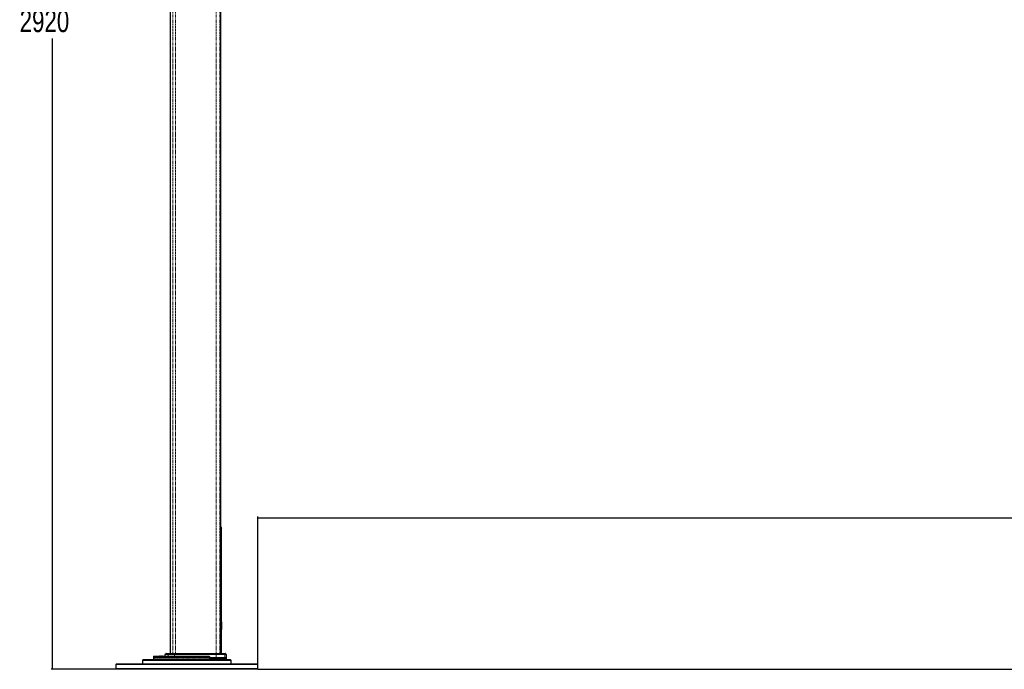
# Paper-space layout 'Surface plate' of a CAD drawing. Header units: millimetres. Extents: x 168 to 9474, y 459 to 8086.
# Tile 1 of 47: x 168 to 2384, y 600 to 2063. Entities that reach past the tile are written whole.
import ezdxf

# ---------------------------------------------------------------- set-up
doc = ezdxf.new("R2010")
doc.units = ezdxf.units.MM
doc.linetypes.add('PHANTOM', pattern=[12.7, 6.35, -1.27, 1.27, -1.27, 1.27, -1.27])
doc.layers.add('COMPONENT_GEOMETRY', color=7, linetype='Continuous')
doc.styles.add('SLDTEXTSTYLE0', font='TXT', dxfattribs={"width": 0.75})
doc.dimstyles.new('SLDDIMSTYLE0', dxfattribs={"dimtxt": 50, "dimasz": 3.302, "dimexe": 0, "dimexo": 0.0625, "dimgap": 12.5, "dimtad": 0, "dimtih": 1, "dimtoh": 1, "dimdec": 0, "dimrnd": 1e-09, "dimzin": 12, "dimdsep": 46, "dimtxsty": 'SLDTEXTSTYLE0', "dimsah": 1, "dimcen": 0.09, "dimadec": 0, "dimazin": 3, "dimtfac": 1, "dimtdec": 0, "dimtofl": 0, "dimtmove": 0, "dimatfit": 3, "dimfxl": 1, "dimfrac": 2, "dimtolj": 1, "dimtzin": 12, "dimarcsym": 0})

# ---------------------------------------------------------------- blocks, each defined once
blk = doc.blocks.new('_D_9')
at = {"layer": 'COMPONENT_GEOMETRY', "color": 7}
for p, q in [((608.7, 3519.5), (238.2, 3519.5)), ((241.4, 3519.5), (241.4, 2099.4)), ((241.4, 599.8), (241.4, 2020)), ((383.9, 599.8), (238.2, 599.8))]:
    blk.add_line(p, q, dxfattribs=at)
for points in [[(241.4, 3519.5), (240.9, 3516.2), (241.9, 3516.2)], [(241.4, 599.8), (241.9, 603.1), (240.9, 603.1)]]:
    blk.add_solid(points, dxfattribs=at)
at = {"layer": 'COMPONENT_GEOMETRY', "color": 7, "insert": (167.5, 2084.5), "char_height": 50, "attachment_point": 1, "style": 'SLDTEXTSTYLE0'}
blk.add_mtext('2920', dxfattribs=at)
blk = doc.blocks.new('_D_10')
at = {"layer": 'COMPONENT_GEOMETRY', "color": 7}
for p, q in [((4495.6, 2782), (4597.3, 2782)), ((4594.1, 2782), (4594.1, 1730.6)), ((4594.1, 599.8), (4594.1, 1651.2)), ((703.4, 599.8), (4597.3, 599.8))]:
    blk.add_line(p, q, dxfattribs=at)
for points in [[(4594.1, 2782), (4593.6, 2778.7), (4594.6, 2778.7)], [(4594.1, 599.8), (4594.6, 603.1), (4593.6, 603.1)]]:
    blk.add_solid(points, dxfattribs=at)
at = {"layer": 'COMPONENT_GEOMETRY', "color": 7, "insert": (4520.2, 1715.7), "char_height": 50, "attachment_point": 1, "style": 'SLDTEXTSTYLE0'}
blk.add_mtext('2182', dxfattribs=at)
blk = doc.blocks.new('_D_11')
at = {"layer": 'COMPONENT_GEOMETRY', "color": 7}
for p, q in [((4494.6, 2781.5), (4494.6, 937.9)), ((703.7, 611.6), (703.7, 944.2)), ((703.7, 941.1), (2525.3, 941.1)), ((4494.6, 941.1), (2673, 941.1))]:
    blk.add_line(p, q, dxfattribs=at)
for points in [[(703.7, 941.1), (707, 940.6), (707, 941.6)], [(4494.6, 941.1), (4491.3, 941.6), (4491.3, 940.6)]]:
    blk.add_solid(points, dxfattribs=at)
at = {"layer": 'COMPONENT_GEOMETRY', "color": 7, "insert": (2525.3, 965.8), "char_height": 50, "attachment_point": 1, "style": 'SLDTEXTSTYLE0'}
blk.add_mtext('3791', dxfattribs=at)

psp = doc.layouts.new('Surface plate')

# ---------------------------------------------------------------- linework, layer by layer
at = {"color": 7, "linetype": 'Continuous', "lineweight": 25}
for p, q in [((506.18, 3509.32), (506.18, 635.32)), ((620.66, 635.32), (620.66, 2744.15)), ((621.68, 706.19), (621.68, 917.65)), ((621.42, 687.37), (621.37, 687.72)), ((621.38, 706.74), (621.38, 705.46)), ((621.48, 692.31), (621.38, 692.31)), ((621.48, 691.66), (621.38, 691.66)), ((621.48, 691.54), (621.38, 691.54)), ((621.38, 687.56), (621.38, 635.32)), ((621.48, 692.31), (621.48, 691.66)), ((621.48, 691.54), (621.48, 691.5)), ((621.53, 691.54), (621.48, 691.54)), ((621.56, 699.48), (621.57, 700.63)), ((621.64, 699.41), (621.56, 699.48)), ((621.58, 699.48), (621.56, 699.48)), ((621.56, 699.08), (621.64, 699.41)), ((621.56, 697.87), (621.56, 699.08)), ((621.58, 699.08), (621.56, 699.08)), ((621.56, 697.37), (621.65, 698.93)), ((621.58, 697.87), (621.56, 697.87)), ((621.58, 696.04), (621.56, 697.37)), ((621.57, 700.63), (621.64, 700.09)), ((621.58, 700.63), (621.57, 700.63)), ((621.64, 700.09), (621.58, 701)), ((621.58, 701), (621.58, 701)), ((621.58, 701), (621.58, 700.63)), ((621.58, 700.63), (621.58, 699.48)), ((621.58, 700.09), (621.64, 700.09)), ((621.58, 699.48), (621.58, 699.43)), ((621.58, 699.41), (621.64, 699.41)), ((621.58, 699.09), (621.58, 699.08)), ((621.58, 699.08), (621.68, 699.08)), ((621.58, 699.08), (621.58, 697.87)), ((621.65, 698.93), (621.58, 698.06)), ((621.58, 698.93), (621.65, 698.93)), ((621.65, 698.56), (621.58, 696.04)), ((621.58, 695.57), (621.65, 698.56)), ((621.58, 697.62), (621.58, 697.37)), ((621.61, 694.23), (621.58, 695.57)), ((621.61, 699.38), (621.68, 699.38)), ((621.64, 692.64), (621.62, 693.77)), ((621.67, 691.66), (621.65, 692.31)), ((621.66, 704.89), (621.68, 705.47)), ((621.68, 704.49), (621.68, 704.54)), ((621.68, 697.93), (621.68, 704.49)), ((621.68, 697.62), (621.68, 696.37)), ((621.68, 696.74), (621.68, 697.62)), ((621.68, 696.37), (621.68, 696.74)), ((621.68, 689.82), (621.68, 691.57)), ((621.68, 691.57), (621.68, 691.54)), ((621.68, 635.32), (621.68, 685.51)), ((445.68, 621.82), (443.68, 619.82)), ((445.68, 621.82), (641.68, 621.82)), ((468.77, 628.36), (468.68, 625.82)), ((468.68, 625.82), (468.68, 622.32)), ((595.12, 625.82), (468.68, 625.82)), ((469.77, 629.32), (593.72, 629.32)), ((479.35, 629.6), (479.35, 629.32)), ((479.71, 629.6), (479.71, 629.32)), ((481.38, 629.6), (481.38, 629.32)), ((482.6, 629.57), (482.6, 629.32)), ((484.14, 629.57), (482.6, 629.57)), ((484.11, 629.6), (484.11, 629.57)), ((484.12, 629.6), (484.12, 629.32)), ((484.12, 629.6), (484.12, 629.57)), ((484.12, 629.6), (484.12, 629.57)), ((484.13, 629.6), (484.13, 629.32)), ((484.97, 629.32), (484.97, 629.6)), ((488.07, 629.6), (488.07, 629.32)), ((488.12, 629.57), (488.12, 629.32)), ((488.8, 629.32), (488.8, 629.6)), ((488.8, 629.32), (488.8, 629.57)), ((488.92, 629.57), (488.92, 629.32)), ((488.92, 629.57), (488.92, 629.32)), ((488.99, 629.32), (488.99, 629.6)), ((489.01, 629.57), (489.01, 629.6)), ((489.02, 629.57), (489.02, 629.6)), ((490.76, 629.57), (489.16, 629.57)), ((490.76, 629.57), (490.76, 629.32)), ((494.42, 632.86), (494.3, 629.32)), ((496.22, 635.03), (494.72, 633.53)), ((496.92, 635.32), (503.87, 635.32)), ((503.87, 635.32), (516.44, 635.32)), ((516.44, 635.32), (609.75, 635.32)), ((595.12, 625.82), (595.09, 628.36)), ((595.12, 622.82), (595.12, 625.82)), ((609.72, 625.82), (595.12, 625.82)), ((609.72, 622.82), (595.12, 622.82)), ((607.73, 622.32), (608.99, 622.7)), ((608.99, 622.7), (608.99, 622.82)), ((629.63, 625.82), (609.72, 625.82)), ((629.63, 622.82), (609.72, 622.82)), ((609.75, 635.32), (626.93, 635.32)), ((610.98, 622.82), (610.98, 621.82)), ((621.68, 621.82), (621.68, 622.82)), ((626.93, 635.32), (630.43, 635.32)), ((633.18, 625.82), (629.63, 625.82)), ((633.18, 622.82), (629.63, 622.82)), ((632.64, 633.53), (631.14, 635.03)), ((633.18, 625.82), (632.93, 632.86)), ((633.18, 622.82), (633.18, 625.82)), ((643.68, 619.82), (641.68, 621.82)), ((385.18, 611.82), (383.68, 610.32)), ((383.68, 610.32), (383.68, 601.32)), ((703.68, 610.32), (383.68, 610.32)), ((383.68, 601.32), (385.18, 599.82)), ((383.68, 601.32), (703.68, 601.32)), ((385.18, 611.82), (702.18, 611.82)), ((702.18, 599.82), (385.18, 599.82)), ((443.68, 619.82), (443.68, 611.82)), ((643.68, 619.82), (443.68, 619.82)), ((643.68, 611.82), (643.68, 619.82)), ((703.68, 610.32), (702.18, 611.82)), ((702.18, 599.82), (703.68, 601.32)), ((703.68, 601.32), (703.68, 610.32))]:
    psp.add_line(p, q, dxfattribs=at)
at = {"color": 8, "linetype": 'PHANTOM', "lineweight": 18}
for p, q in [((512.34, 3509.32), (512.34, 635.32)), ((518.16, 3509.32), (518.16, 635.32)), ((609.87, 3509.32), (609.87, 635.32)), ((617.84, 3509.32), (617.84, 635.32)), ((620.65, 635.32), (620.65, 2744.15)), ((620.66, 917.86), (621.47, 917.86)), ((621.47, 917.86), (621.47, 713.33)), ((621.67, 917.65), (621.47, 917.86)), ((620.66, 713.33), (621.47, 713.33)), ((620.66, 687.56), (621.38, 687.56)), ((621.38, 687.56), (621.38, 687.69)), ((468.68, 622.32), (607.73, 622.32)), ((595.09, 628.36), (468.77, 628.36)), ((484.81, 629.57), (484.81, 629.32)), ((501.59, 632.86), (494.42, 632.86)), ((494.72, 633.53), (501.85, 633.53)), ((503.23, 635.03), (496.22, 635.03)), ((501.59, 632.86), (501.47, 629.32)), ((515.98, 632.86), (501.59, 632.86)), ((503.23, 635.03), (501.85, 633.53)), ((501.85, 633.53), (516.03, 633.53)), ((516.31, 635.03), (503.23, 635.03)), ((515.98, 632.86), (515.95, 629.32)), ((609.72, 632.86), (515.98, 632.86)), ((516.31, 635.03), (516.03, 633.53)), ((516.03, 633.53), (609.72, 633.53)), ((609.74, 635.03), (516.31, 635.03)), ((608.98, 621.82), (608.98, 622.7)), ((609.72, 633.53), (609.74, 635.03)), ((609.72, 633.53), (629.11, 633.53)), ((609.72, 632.86), (609.72, 625.82)), ((629.39, 632.86), (609.72, 632.86)), ((609.72, 622.82), (609.72, 625.82)), ((627.63, 635.03), (609.74, 635.03)), ((611.85, 622.82), (611.85, 621.82)), ((620.51, 621.82), (620.51, 622.82)), ((621.39, 622.82), (621.39, 621.82)), ((629.11, 633.53), (627.63, 635.03)), ((631.14, 635.03), (627.63, 635.03)), ((629.11, 633.53), (632.64, 633.53)), ((629.39, 632.86), (629.63, 625.82)), ((632.93, 632.86), (629.39, 632.86)), ((629.63, 622.82), (629.63, 625.82))]:
    psp.add_line(p, q, dxfattribs=at)
at = {"color": 8, "linetype": 'PHANTOM', "lineweight": 18, "flags": 128}
psp.add_lwpolyline([(516.31, 635.03), (516.32, 635.09), (516.34, 635.15), (516.35, 635.2), (516.37, 635.25), (516.39, 635.28), (516.41, 635.3), (516.42, 635.32), (516.44, 635.32)], dxfattribs=at)
at = {"color": 8, "linetype": 'PHANTOM', "lineweight": 18}
for centre, radius, start, end in [((620.67, 699.11), 6.47, 269.87691, 277.18921), ((619.22, 691.34), 2.31, 308.58415, 358.47511), ((502.63, 632.83), 1.05, 138.08224, 178.54613), ((503.88, 634.44), 0.877, 90.50467, 138.22789), ((519.98, 632.87), 4, 170.54221, 180.20683), ((668.34, 632.87), 58.62, 179.35885, 180.01584), ((613.2, 635.07), 3.45, 175.83178, 180.69733), ((626.93, 634.35), 0.975, 44.39857, 89.9144), ((628.39, 632.82), 1.01, 1.88767, 44.41002)]:
    psp.add_arc(centre, radius, start, end, dxfattribs=at)
at = {"color": 7, "linetype": 'Continuous', "lineweight": 25}
for centre, radius, start, end in [((620.38, 687.56), 1, 7.54775, 74.0335), ((619.18, 689.82), 2.5, 320.11117, 0.03219), ((469.18, 622.32), 0.5, 180, 270), ((469.77, 628.32), 1, 90, 178), ((495.42, 632.82), 1, 135, 178), ((496.92, 634.32), 1, 90, 135), ((630.43, 634.32), 1, 45, 90), ((631.93, 632.82), 1, 2, 45)]:
    psp.add_arc(centre, radius, start, end, dxfattribs=at)
for points, knots in [([(621.66, 917.65), (621.66, 917.84), (621.66, 918.28), (621.53, 918.91), (621.34, 919.5), (621.14, 919.93), (620.96, 920.24), (620.81, 920.48), (620.71, 920.62), (620.66, 920.68), (620.66, 920.68)], [0, 0, 0, 0, 0.1151193, 0.2668633, 0.3976647, 0.5119229, 0.6252924, 0.7718335, 0.9775569, 1, 1, 1, 1]), ([(620.66, 920.46), (620.81, 920.25), (621.35, 919.49), (621.42, 918.54), (621.47, 917.86)], [0, 0, 0, 0, 0.2844085, 1, 1, 1, 1]), ([(621.66, 685.59), (621.66, 685.59), (621.67, 685.58), (621.67, 685.57), (621.67, 685.57), (621.66, 685.64), (621.62, 685.9), (621.53, 686.54), (621.44, 687.16), (621.38, 687.65), (621.37, 687.72)], [0, 0, 0, 0, 0.0020308, 0.0115446, 0.0466435, 0.1651599, 0.4127001, 0.6826796, 0.9529717, 1, 1, 1, 1]), ([(621.53, 691.27), (621.54, 691.17), (621.59, 690.67), (621.66, 689.99), (621.67, 689.88), (621.68, 689.82)], [0, 0, 0, 0, 0.1074284, 0.5476641, 1, 1, 1, 1]), ([(621.58, 701), (621.59, 701.69), (621.61, 703.08), (621.65, 704.3), (621.66, 704.75), (621.66, 704.89)], [0, 0, 0, 0, 0.4088162, 0.81762945, 1, 1, 1, 1]), ([(621.66, 698.21), (621.66, 697.5), (621.64, 696.05), (621.62, 694.84), (621.61, 694.23)], [0, 0, 0, 0, 0.4921251, 1, 1, 1, 1]), ([(621.62, 706.74), (621.63, 706.45), (621.66, 705.87), (621.68, 705.89), (621.68, 706.14), (621.68, 706.19)], [0, 0, 0, 0, 0.4517105, 0.9034289, 1, 1, 1, 1]), ([(621.68, 705.47), (621.67, 705.49), (621.67, 705.53), (621.63, 706.33), (621.62, 706.74)], [0, 0, 0, 0, 0.4994679, 1, 1, 1, 1]), ([(621.62, 693.77), (621.63, 694.45), (621.65, 695.83), (621.66, 697.41), (621.66, 698.21)], [0, 0, 0, 0, 0.4929619, 1, 1, 1, 1]), ([(621.68, 704.54), (621.68, 704.5), (621.67, 704.43), (621.66, 703.85), (621.65, 703), (621.64, 701.94), (621.64, 700.8), (621.64, 699.7), (621.66, 698.77), (621.67, 698.12), (621.68, 697.8), (621.68, 697.89), (621.68, 697.93)], [0, 0, 0, 0, 0.1013164, 0.2026324, 0.303959, 0.4052888, 0.5066036, 0.6079049, 0.7092132, 0.8105391, 0.9118691, 1, 1, 1, 1]), ([(621.67, 697.92), (621.66, 697.02), (621.66, 695.21), (621.65, 693.5), (621.64, 692.64)], [0, 0, 0, 0, 0.4954076, 1, 1, 1, 1]), ([(621.66, 705.95), (621.66, 705.91), (621.66, 705.82), (621.66, 705.66), (621.65, 705.55)], [0, 0, 0, 0, 0.339083, 1, 1, 1, 1]), ([(621.65, 692.31), (621.66, 693.2), (621.67, 695.03), (621.67, 696.94), (621.67, 697.92)], [0, 0, 0, 0, 0.49076365, 1, 1, 1, 1]), ([(621.67, 697.62), (621.67, 696.81), (621.68, 695.17), (621.68, 693.15), (621.67, 691.99), (621.67, 691.66)], [0, 0, 0, 0, 0.4109164, 0.8337494, 1, 1, 1, 1]), ([(621.68, 691.54), (621.68, 692.36), (621.68, 694.01), (621.68, 696.05), (621.67, 697.23), (621.67, 697.62)], [0, 0, 0, 0, 0.3954651, 0.8023983, 1, 1, 1, 1]), ([(621.67, 685.51), (621.67, 685.51), (621.67, 685.52), (621.67, 685.53), (621.67, 685.54), (621.67, 685.55), (621.67, 685.57), (621.66, 685.6), (621.65, 685.71), (621.61, 686), (621.59, 686.09)], [0, 0, 0, 0, 0.0012018, 0.0055888, 0.0116465, 0.023225, 0.0556515, 0.2012144, 0.7474987, 1, 1, 1, 1]), ([(487.88, 629.57), (487.81, 629.57), (487.64, 629.57), (487.32, 629.57), (487.04, 629.57), (486.83, 629.57), (486.72, 629.57), (486.67, 629.57), (486.64, 629.57), (486.63, 629.57), (486.63, 629.57), (486.63, 629.57)], [0, 0, 0, 0, 0.1594836, 0.3818157, 0.6093722, 0.6990581, 0.7781648, 0.8047215, 0.8321272, 0.867302, 1, 1, 1, 1]), ([(593.72, 629.32), (593.93, 629.3), (594.29, 629.27), (594.71, 629.05), (594.95, 628.8), (595.07, 628.56), (595.08, 628.42), (595.09, 628.36)], [0, 0, 0, 0, 0.3457648, 0.5808804, 0.7587515, 0.9025013, 1, 1, 1, 1]), ([(607.73, 622.32), (607.56, 622.27), (607.05, 622.13), (606.35, 621.96), (605.68, 621.86), (605.48, 621.83)], [0, 0, 0, 0, 0.2771113, 0.78282495, 1, 1, 1, 1])]:
    psp.add_open_spline(points, degree=3, knots=knots, dxfattribs=at)
at = {"color": 8, "linetype": 'PHANTOM', "lineweight": 18}
for points, knots in [([(621.47, 713.33), (621.47, 710.78), (621.47, 703.9), (621.48, 697.02), (621.48, 692.69)], [0, 0, 0, 0, 0.3702147, 1, 1, 1, 1]), ([(621.67, 685.51), (621.67, 685.49), (621.68, 685.39), (621.59, 686.01), (621.45, 687.05), (621.38, 687.56)], [0, 0, 0, 0, 0.155628, 0.5880444, 1, 1, 1, 1]), ([(621.48, 692.69), (621.48, 692.56), (621.49, 692.26), (621.49, 691.87), (621.51, 691.5), (621.52, 691.36), (621.53, 691.27)], [0, 0, 0, 0, 0.2084648, 0.4851414, 0.6864177, 1, 1, 1, 1])]:
    psp.add_open_spline(points, degree=3, knots=knots, dxfattribs=at)

# ---------------------------------------------------------------- dimensions: what is measured, and where the dimension line sits
at = {"layer": 'COMPONENT_GEOMETRY', "color": 7}
for base, p1, p2, picture, middle in [((241.4, 599.82), (609.94, 3519.55), (385.18, 599.82), '_D_9', (241.4, 2059.68)), ((4594.11, 599.82), (4494.31, 2781.99), (702.18, 599.82), '_D_10', (4594.11, 1690.9))]:
    dim = psp.add_linear_dim(base=base, p1=p1, p2=p2, angle=90, dimstyle='SLDDIMSTYLE0', dxfattribs=at)
    dim.commit()
    dim.dimension.update_dxf_attribs({"geometry": picture, "text_midpoint": middle, "dimtype": 160})
dim = psp.add_linear_dim(base=(4494.62, 941.07), p1=(703.68, 610.32), p2=(4494.62, 2782.77), dimstyle='SLDDIMSTYLE0', dxfattribs=at)
dim.commit()
dim.dimension.update_dxf_attribs({"geometry": '_D_11', "text_midpoint": (2599.15, 941.07), "dimtype": 160})

doc.saveas('drawing.dxf')
